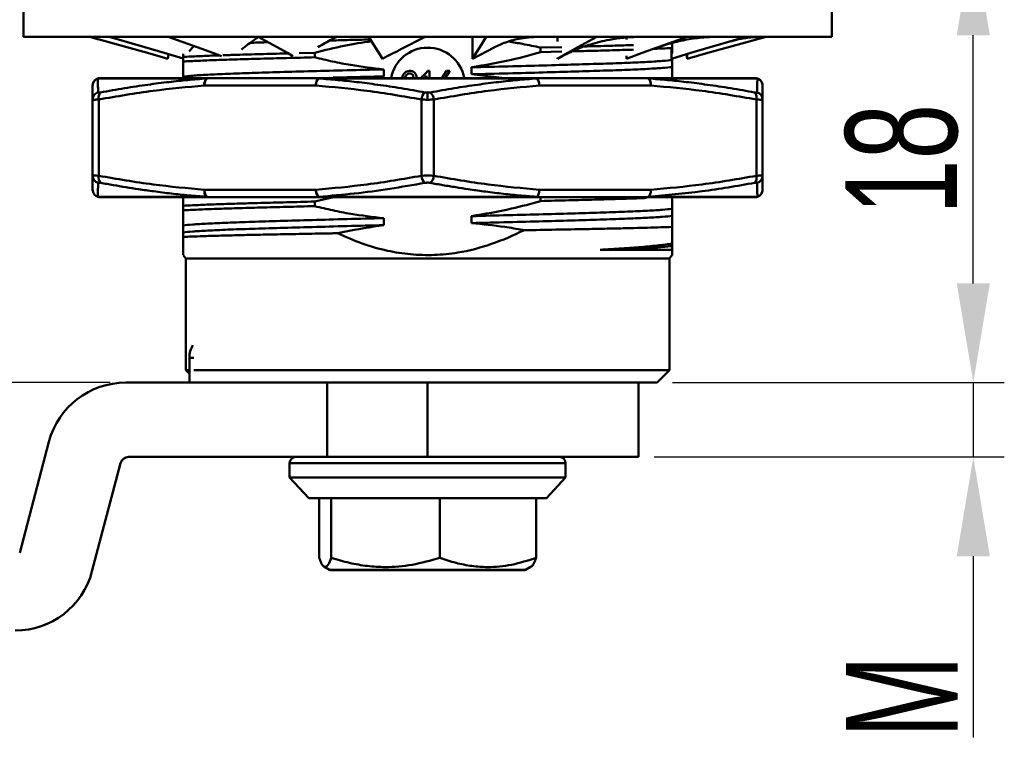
# Model space of a CAD drawing. Header units: millimetres. Extents: x 2881 to 3168, y 1602 to 1831.
# Tile 4 of 8: x 2954 to 2994, y 1723 to 1753. Entities that reach past the tile are written whole.
import ezdxf

# ---------------------------------------------------------------- set-up
doc = ezdxf.new("R2010")
doc.units = ezdxf.units.MM
doc.layers.add('尺寸线层', color=3, linetype='Continuous', lineweight=18)
doc.layers.add('粗实线层', color=7, linetype='Continuous', lineweight=50)
doc.styles.add('标准', font='txt', dxfattribs={"width": 0.667})
doc.dimstyles.new('对齐', dxfattribs={"dimtxt": 2.5, "dimasz": 2, "dimexe": 1.25, "dimexo": 0.625, "dimtad": 1, "dimdsep": 46, "dimtxsty": '标准', "dimcen": 2.5, "dimclrd": 3, "dimclre": 3, "dimclrt": 3, "dimadec": 0, "dimazin": 0, "dimtfac": 1, "dimtmove": 0, "dimatfit": 3, "dimfxl": 1, "dimarcsym": 0})

# ---------------------------------------------------------------- blocks, each defined once
blk = doc.blocks.new('*D18')
at = {"layer": 'Defpoints', "color": 0, "transparency": 16777216}
for p in [(2943.59, 1756.473), (2955.35, 1756.473), (2944.908, 1731.473)]:
    blk.add_point(p, dxfattribs=at)
at = {"layer": '尺寸线层', "color": 3, "lineweight": -2, "transparency": 16777216}
for p, q in [((2954.725, 1756.473), (2942.34, 1756.473)), ((2943.59, 1735.473), (2943.59, 1752.473)), ((2944.283, 1731.473), (2942.34, 1731.473))]:
    blk.add_line(p, q, dxfattribs=at)
at = {"layer": '尺寸线层', "color": 3, "transparency": 16777216}
for points in [[(2942.924, 1752.473), (2944.257, 1752.473), (2943.59, 1756.473)], [(2942.924, 1735.473), (2944.257, 1735.473), (2943.59, 1731.473)]]:
    blk.add_solid(points, dxfattribs=at)
at = {"layer": '尺寸线层', "color": 3, "transparency": 16777216, "insert": (2940.715, 1743.973), "char_height": 4.5, "attachment_point": 5, "rotation": 90, "style": '标准'}
blk.add_mtext('H', dxfattribs=at)
blk = doc.blocks.new('*D19')
at = {"layer": 'Defpoints', "color": 0, "transparency": 16777216}
for p in [(2958.485, 1738.473), (2938.398, 1731.473), (2949.543, 1731.473)]:
    blk.add_point(p, dxfattribs=at)
at = {"layer": '尺寸线层', "color": 3, "lineweight": -2, "transparency": 16777216}
for p, q in [((2949.543, 1742.473), (2949.543, 1746.473)), ((2957.86, 1738.473), (2948.293, 1738.473)), ((2949.543, 1738.473), (2949.543, 1731.473)), ((2939.023, 1731.473), (2950.793, 1731.473)), ((2949.543, 1727.473), (2949.543, 1723.473))]:
    blk.add_line(p, q, dxfattribs=at)
at = {"layer": '尺寸线层', "color": 3, "transparency": 16777216}
for points in [[(2948.877, 1742.473), (2950.21, 1742.473), (2949.543, 1738.473)], [(2948.877, 1727.473), (2950.21, 1727.473), (2949.543, 1731.473)]]:
    blk.add_solid(points, dxfattribs=at)
at = {"layer": '尺寸线层', "color": 3, "transparency": 16777216, "insert": (2946.668, 1734.973), "char_height": 4.5, "attachment_point": 5, "rotation": 90, "style": '标准'}
blk.add_mtext('BH', dxfattribs=at)
blk = doc.blocks.new('*D20')
at = {"layer": 'Defpoints', "color": 0, "transparency": 16777216}
for p in [(2979.9, 1738.473), (2979.15, 1735.473), (2992.642, 1735.473)]:
    blk.add_point(p, dxfattribs=at)
at = {"layer": '尺寸线层', "color": 3, "lineweight": -2, "transparency": 16777216}
for p, q in [((2992.642, 1742.473), (2992.642, 1746.473)), ((2980.525, 1738.473), (2993.892, 1738.473)), ((2992.642, 1738.473), (2992.642, 1735.473)), ((2979.775, 1735.473), (2993.892, 1735.473)), ((2992.642, 1731.473), (2992.642, 1724.161))]:
    blk.add_line(p, q, dxfattribs=at)
at = {"layer": '尺寸线层', "color": 3, "transparency": 16777216}
for points in [[(2991.975, 1742.473), (2993.309, 1742.473), (2992.642, 1738.473)], [(2991.975, 1731.473), (2993.309, 1731.473), (2992.642, 1735.473)]]:
    blk.add_solid(points, dxfattribs=at)
at = {"layer": '尺寸线层', "color": 3, "transparency": 16777216, "insert": (2989.767, 1725.817), "char_height": 4.5, "attachment_point": 5, "rotation": 90, "style": '标准'}
blk.add_mtext('M', dxfattribs=at)
blk = doc.blocks.new('*D21')
at = {"layer": 'Defpoints', "color": 0, "transparency": 16777216}
for p in [(2943.59, 1763.473), (2956.275, 1763.473), (2955.35, 1756.473)]:
    blk.add_point(p, dxfattribs=at)
at = {"layer": '尺寸线层', "color": 3, "lineweight": -2, "transparency": 16777216}
for p, q in [((2943.59, 1767.473), (2943.59, 1771.473)), ((2955.65, 1763.473), (2942.34, 1763.473)), ((2943.59, 1756.473), (2943.59, 1763.473)), ((2954.725, 1756.473), (2942.34, 1756.473)), ((2943.59, 1752.473), (2943.59, 1748.473))]:
    blk.add_line(p, q, dxfattribs=at)
at = {"layer": '尺寸线层', "color": 3, "transparency": 16777216}
for points in [[(2942.924, 1767.473), (2944.257, 1767.473), (2943.59, 1763.473)], [(2942.924, 1752.473), (2944.257, 1752.473), (2943.59, 1756.473)]]:
    blk.add_solid(points, dxfattribs=at)
at = {"layer": '尺寸线层', "color": 3, "transparency": 16777216, "insert": (2940.715, 1759.973), "char_height": 4.5, "attachment_point": 5, "rotation": 90, "style": '标准'}
blk.add_mtext('7', dxfattribs=at)
blk = doc.blocks.new('*D24')
at = {"layer": 'Defpoints', "color": 0, "transparency": 16777216}
for p in [(2985.95, 1756.473), (2992.642, 1756.473), (2979.9, 1738.473)]:
    blk.add_point(p, dxfattribs=at)
at = {"layer": '尺寸线层', "color": 3, "lineweight": -2, "transparency": 16777216}
for p, q in [((2986.575, 1756.473), (2993.892, 1756.473)), ((2992.642, 1742.473), (2992.642, 1752.473)), ((2980.525, 1738.473), (2993.892, 1738.473))]:
    blk.add_line(p, q, dxfattribs=at)
at = {"layer": '尺寸线层', "color": 3, "transparency": 16777216}
for points in [[(2991.975, 1752.473), (2993.309, 1752.473), (2992.642, 1756.473)], [(2991.975, 1742.473), (2993.309, 1742.473), (2992.642, 1738.473)]]:
    blk.add_solid(points, dxfattribs=at)
at = {"layer": '尺寸线层', "color": 3, "transparency": 16777216, "insert": (2989.767, 1747.473), "char_height": 4.5, "attachment_point": 5, "rotation": 90, "style": '标准'}
blk.add_mtext('18', dxfattribs=at)

msp = doc.modelspace()

# ---------------------------------------------------------------- linework, layer by layer
at = {"layer": '粗实线层'}
for p, q in [((2954.361, 1753.78), (2954.361, 1752.415)), ((2986.939, 1752.415), (2986.939, 1753.78)), ((2954.361, 1752.415), (2986.939, 1752.415)), ((2956.995, 1752.419), (2957.392, 1752.305)), ((2972.464, 1752.402), (2972.422, 1752.401)), ((2972.422, 1752.401), (2972.464, 1752.396)), ((2972.464, 1752.415), (2972.464, 1751.53)), ((2975.88, 1752.415), (2975.88, 1752.221)), ((2978.665, 1752.382), (2978.665, 1752.303)), ((2984.029, 1752.408), (2984.048, 1752.41)), ((2961.046, 1751.818), (2961.226, 1752.042)), ((2972.464, 1751.53), (2973.326, 1751.984)), ((2975.2, 1751.977), (2976.065, 1751.999)), ((2975.2, 1751.792), (2975.2, 1751.977)), ((2980.337, 1752.137), (2980.5, 1752.145)), ((2980.483, 1751.99), (2980.483, 1751.53)), ((2980.5, 1752.145), (2980.5, 1752.194)), ((2980.5, 1751.96), (2980.5, 1752.145)), ((2983.908, 1752.305), (2984.042, 1752.343)), ((2960.185, 1751.53), (2960.211, 1751.71)), ((2960.8, 1751.728), (2960.8, 1751.602)), ((2960.8, 1751.417), (2960.8, 1751.602)), ((2965.468, 1751.754), (2966.101, 1751.77)), ((2966.101, 1751.585), (2966.101, 1751.77)), ((2976.065, 1751.814), (2975.2, 1751.792)), ((2975.88, 1751.564), (2975.88, 1751.53)), ((2978.665, 1751.646), (2978.665, 1751.53)), ((2981.115, 1751.53), (2981.09, 1751.709)), ((2981.115, 1751.717), (2981.115, 1751.53)), ((2972.422, 1751.183), (2972.422, 1750.901)), ((2980.5, 1751.475), (2980.5, 1751.535)), ((2980.5, 1751.193), (2980.5, 1751.475)), ((2960.8, 1750.808), (2960.8, 1750.747)), ((2968.459, 1750.747), (2968.879, 1750.818)), ((2968.879, 1750.818), (2968.879, 1751.1)), ((2969.726, 1750.759), (2969.621, 1750.777)), ((2970.411, 1750.747), (2970.411, 1750.8)), ((2970.604, 1750.747), (2970.604, 1750.835)), ((2970.65, 1751.034), (2970.721, 1751.034)), ((2970.721, 1751.034), (2970.721, 1750.747)), ((2971.227, 1750.747), (2971.411, 1751.034)), ((2971.546, 1751.034), (2971.363, 1750.747)), ((2971.411, 1751.034), (2971.546, 1751.034)), ((2972.422, 1750.901), (2973.754, 1750.747)), ((2961.743, 1750.732), (2957.359, 1750.732)), ((2966.147, 1750.447), (2961.654, 1750.447)), ((2966.297, 1750.747), (2961.804, 1750.747)), ((2975.034, 1750.732), (2966.267, 1750.732)), ((2975.004, 1750.747), (2975.034, 1750.732)), ((2979.497, 1750.747), (2975.004, 1750.747)), ((2979.647, 1750.447), (2975.154, 1750.447)), ((2983.941, 1750.732), (2979.558, 1750.732)), ((2970.65, 1749.876), (2970.65, 1750.161)), ((2957.15, 1749.884), (2957.157, 1749.928)), ((2957.15, 1746.81), (2957.15, 1749.884)), ((2957.158, 1749.882), (2957.15, 1749.884)), ((2957.154, 1749.929), (2957.155, 1749.873)), ((2957.4, 1749.884), (2957.4, 1746.81)), ((2970.4, 1746.81), (2970.4, 1749.884)), ((2970.9, 1749.884), (2970.9, 1746.81)), ((2983.9, 1746.81), (2983.9, 1749.884)), ((2984.15, 1749.884), (2984.143, 1749.882)), ((2984.146, 1749.873), (2984.147, 1749.929)), ((2984.15, 1749.884), (2984.15, 1746.81)), ((2957.15, 1746.81), (2957.158, 1746.813)), ((2957.155, 1746.821), (2957.154, 1746.765)), ((2984.147, 1746.765), (2984.146, 1746.821)), ((2966.147, 1746.247), (2961.654, 1746.247)), ((2979.647, 1746.247), (2975.154, 1746.247)), ((2961.743, 1745.962), (2957.359, 1745.962)), ((2961.804, 1745.947), (2966.297, 1745.947)), ((2966.101, 1745.77), (2966.852, 1745.947)), ((2966.101, 1745.585), (2966.101, 1745.77)), ((2975.034, 1745.962), (2966.267, 1745.962)), ((2975.004, 1745.947), (2979.497, 1745.947)), ((2975.2, 1745.792), (2975.2, 1745.947)), ((2979.558, 1745.962), (2979.497, 1745.947)), ((2983.941, 1745.962), (2979.558, 1745.962)), ((2960.8, 1745.417), (2960.8, 1745.602)), ((2980.5, 1745.193), (2980.5, 1745.475)), ((2968.879, 1744.818), (2968.879, 1745.1)), ((2972.422, 1745.183), (2972.422, 1744.901)), ((2960.8, 1744.808), (2960.8, 1744.526)), ((2980.5, 1743.975), (2980.5, 1744.074)), ((2980.5, 1743.825), (2980.5, 1743.975)), ((2960.8, 1743.609), (2960.9, 1743.473)), ((2960.9, 1743.473), (2960.9, 1738.973)), ((2980.4, 1743.473), (2960.9, 1743.473)), ((2980.4, 1743.473), (2980.508, 1743.619)), ((2980.4, 1738.973), (2980.4, 1743.473)), ((2961.05, 1738.473), (2961.05, 1739.473)), ((2961.226, 1739.473), (2961.05, 1739.473)), ((2960.9, 1738.973), (2961.05, 1738.823)), ((2960.9, 1738.973), (2961.05, 1738.973)), ((2961.226, 1738.973), (2980.4, 1738.973)), ((2979.9, 1738.473), (2980.4, 1738.973)), ((2966.6, 1738.473), (2958.485, 1738.473)), ((2966.6, 1735.473), (2966.6, 1738.473)), ((2966.6, 1738.473), (2967.002, 1738.473)), ((2979.9, 1738.473), (2967.002, 1738.473)), ((2970.65, 1735.473), (2970.65, 1738.473)), ((2979.15, 1735.473), (2979.15, 1738.473)), ((2955.391, 1736.089), (2954.21, 1731.612)), ((2958.6, 1735.473), (2966.6, 1735.473)), ((2966.6, 1735.473), (2970.65, 1735.473)), ((2970.65, 1735.473), (2979.15, 1735.473)), ((2957.124, 1730.857), (2958.275, 1735.223)), ((2965.089, 1735.224), (2965.089, 1734.643)), ((2965.089, 1735.224), (2965.133, 1735.224)), ((2965.133, 1735.224), (2976.211, 1735.224)), ((2976.211, 1734.643), (2976.211, 1735.224)), ((2965.089, 1734.643), (2965.863, 1733.809)), ((2965.089, 1734.643), (2976.211, 1734.643)), ((2975.438, 1733.809), (2976.211, 1734.643)), ((2965.862, 1733.813), (2965.896, 1733.813)), ((2966.278, 1733.813), (2966.278, 1731.406)), ((2966.766, 1733.813), (2966.766, 1731.406)), ((2971.138, 1733.813), (2971.138, 1731.406)), ((2975.023, 1733.813), (2975.023, 1731.406)), ((2966.474, 1731.051), (2966.702, 1730.919)), ((2974.599, 1730.919), (2974.827, 1731.051)), ((2966.733, 1730.919), (2974.599, 1730.919))]:
    msp.add_line(p, q, dxfattribs=at)
at = {"layer": '粗实线层', "flags": 128}
for points in [[(2960.8, 1751.535), (2960.035, 1751.761), (2959.254, 1751.992), (2957.822, 1752.415)], [(2962.337, 1751.637), (2961.995, 1751.761), (2961.359, 1751.992), (2960.191, 1752.415)], [(2965.222, 1751.637), (2964.999, 1751.761), (2964.584, 1751.992), (2963.822, 1752.415)], [(2968.83, 1751.53), (2968.685, 1751.761), (2968.541, 1751.992), (2968.276, 1752.415)], [(2972.464, 1751.53), (2972.608, 1751.761), (2972.752, 1751.992), (2973.016, 1752.415)], [(2975.88, 1751.53), (2976.295, 1751.761), (2976.71, 1751.992), (2977.472, 1752.415)], [(2978.665, 1751.53), (2979.301, 1751.761), (2979.937, 1751.992), (2981.104, 1752.415)], [(2980.483, 1751.53), (2981.264, 1751.761), (2982.044, 1751.992), (2983.476, 1752.415)], [(2981.115, 1751.53), (2981.946, 1751.761), (2982.777, 1751.992), (2984.3, 1752.415)], [(2960.185, 1751.53), (2959.355, 1751.761), (2958.524, 1751.992), (2957.377, 1752.311)], [(2970.073, 1750.747), (2970.077, 1750.771), (2970.072, 1750.824), (2970.049, 1750.873), (2970.01, 1750.909), (2969.96, 1750.93), (2969.907, 1750.935), (2969.854, 1750.924), (2969.773, 1750.856), (2969.726, 1750.759), (2969.726, 1750.759)], [(2961.804, 1750.747), (2961.775, 1750.741), (2961.746, 1750.724), (2961.72, 1750.697), (2961.698, 1750.659), (2961.679, 1750.614), (2961.665, 1750.562), (2961.657, 1750.506), (2961.654, 1750.447)], [(2966.147, 1750.447), (2966.15, 1750.506), (2966.158, 1750.562), (2966.172, 1750.614), (2966.191, 1750.659), (2966.214, 1750.697), (2966.24, 1750.724), (2966.268, 1750.741), (2966.297, 1750.747)], [(2979.647, 1750.447), (2979.644, 1750.506), (2979.635, 1750.562), (2979.622, 1750.614), (2979.603, 1750.659), (2979.58, 1750.697), (2979.554, 1750.724), (2979.526, 1750.741), (2979.497, 1750.747)], [(2961.654, 1746.247), (2961.657, 1746.189), (2961.665, 1746.132), (2961.679, 1746.08), (2961.698, 1746.035), (2961.72, 1745.998), (2961.746, 1745.97), (2961.775, 1745.953), (2961.804, 1745.947)], [(2966.297, 1745.947), (2966.268, 1745.953), (2966.24, 1745.97), (2966.214, 1745.998), (2966.191, 1746.035), (2966.172, 1746.08), (2966.158, 1746.132), (2966.15, 1746.189), (2966.147, 1746.247)]]:
    msp.add_lwpolyline(points, dxfattribs=at)
at = {"layer": '粗实线层'}
for centre, radius, start, end in [((2970.65, 1750.473), 1.5, 10.7621, 169.4013), ((2957.45, 1750.447), 0.3, 90, 180), ((2957.45, 1750.447), 0.299, 107.578, 179.9659), ((2957.45, 1750.458), 0.289, 90.0068, 108.3315), ((2961.984, 1750.501), 0.334, 136.1002, 189.2389), ((2961.805, 1750.61), 0.137, 90.3264, 116.7565), ((2966.516, 1750.46), 0.37, 132.438, 181.94), ((2966.299, 1750.704), 0.0432, 93.3254, 138.8306), ((2979.496, 1750.61), 0.137, 63.2437, 89.6736), ((2979.317, 1750.501), 0.334, 350.7608, 43.8998), ((2983.85, 1750.458), 0.289, 71.6686, 89.9932), ((2983.85, 1750.447), 0.3, 0, 89.9999), ((2983.851, 1750.447), 0.299, 0.0341, 72.4217), ((2957.688, 1749.965), 0.298, 136.7199, 195.7023), ((2970.788, 1749.863), 0.389, 127.8785, 176.8492), ((2970.512, 1749.863), 0.389, 3.1508, 52.1215), ((2983.854, 1749.883), 0.297, 0.2395, 74.8817), ((2957.447, 1746.811), 0.297, 180.2395, 254.8817), ((2957.688, 1746.729), 0.298, 164.2977, 223.2801), ((2970.788, 1746.831), 0.389, 183.1508, 232.1215), ((2970.512, 1746.831), 0.389, 307.8785, 356.8492), ((2983.613, 1746.729), 0.298, 316.7199, 15.7023), ((2983.854, 1746.811), 0.297, 285.1183, 359.7605), ((2966.516, 1746.235), 0.37, 178.0607, 227.562), ((2983.85, 1746.247), 0.3, 270.0001, 360), ((2983.851, 1746.247), 0.299, 287.578, 359.9659), ((2957.45, 1746.236), 0.289, 251.6687, 269.9932), ((2957.45, 1746.247), 0.3, 252.3165, 270), ((2961.805, 1746.084), 0.137, 243.2438, 269.6736), ((2966.299, 1745.99), 0.0432, 221.1701, 266.6747), ((2975.001, 1745.99), 0.0432, 273.3253, 318.8299), ((2975.003, 1746.032), 0.0845, 270.8742, 303.6884), ((2979.496, 1746.032), 0.0845, 270.8742, 303.6885), ((2983.85, 1746.236), 0.289, 270.0067, 288.3314), ((2962.05, 1739.473), 1, 149.3228, 180), ((2958.485, 1735.273), 3.2, 90, 165.2251), ((2958.6, 1735.137), 0.336, 90, 165.2251), ((2965.338, 1735.224), 0.249, 90, 180), ((2975.962, 1735.224), 0.249, 0, 90), ((2954.03, 1731.673), 3.2, 270, 345.2251), ((2966.743, 1730.991), 0.083, 240, 270), ((2974.558, 1730.991), 0.083, 270, 300)]:
    msp.add_arc(centre, radius, start, end, dxfattribs=at)
for points, knots in [([(2963.144, 1751.905), (2963.322, 1752.042), (2963.539, 1752.208), (2963.795, 1752.375), (2963.84, 1752.405)], [0, 0, 0, 0, 0.821719, 1, 1, 1, 1]), ([(2966.229, 1751.992), (2966.416, 1752.1), (2966.66, 1752.24), (2966.923, 1752.382), (2966.985, 1752.415)], [0, 0, 0, 0, 0.765181, 1, 1, 1, 1]), ([(2968.83, 1751.53), (2969.339, 1751.792), (2969.92, 1752.089), (2970.503, 1752.388), (2970.575, 1752.425)], [0, 0, 0, 0, 0.878035, 1, 1, 1, 1]), ([(2973.319, 1751.975), (2973.475, 1752.05), (2973.818, 1752.214), (2974.444, 1752.379), (2974.946, 1752.403), (2975.216, 1752.415)], [0, 0, 0, 0, 0.279374, 0.612037, 1, 1, 1, 1]), ([(2976.106, 1751.654), (2976.305, 1751.75), (2976.664, 1751.924), (2977.168, 1752.097), (2977.589, 1752.214), (2978.031, 1752.309), (2978.621, 1752.397), (2979.088, 1752.408), (2979.355, 1752.415)], [0, 0, 0, 0, 0.198317, 0.359346, 0.474604, 0.594936, 0.769411, 1, 1, 1, 1]), ([(2979.785, 1751.937), (2980.005, 1752.011), (2980.443, 1752.161), (2981.111, 1752.308), (2981.782, 1752.401), (2982.222, 1752.41), (2982.444, 1752.415)], [0, 0, 0, 0, 0.249047, 0.497344, 0.746972, 1, 1, 1, 1]), ([(2982.723, 1752.192), (2982.976, 1752.26), (2983.455, 1752.388), (2983.845, 1752.402), (2984.029, 1752.408)], [0, 0, 0, 0, 0.529025, 1, 1, 1, 1]), ([(2964.224, 1752.192), (2963.994, 1752.185), (2963.735, 1752.178), (2963.528, 1752.17), (2963.505, 1752.169)], [0, 0, 0, 0, 0.890629, 1, 1, 1, 1]), ([(2966.101, 1751.77), (2966.496, 1751.87), (2967.251, 1752.062), (2968.021, 1752.179), (2968.388, 1752.235)], [0, 0, 0, 0, 0.523541, 1, 1, 1, 1]), ([(2968.345, 1752.304), (2968.026, 1752.297), (2967.46, 1752.283), (2966.936, 1752.268), (2966.707, 1752.262)], [0, 0, 0, 0, 0.562414, 1, 1, 1, 1]), ([(2973.921, 1752.219), (2974.108, 1752.189), (2974.536, 1752.119), (2974.961, 1752.028), (2975.2, 1751.977)], [0, 0, 0, 0, 0.435683, 1, 1, 1, 1]), ([(2976.976, 1752.023), (2977.113, 1752.027), (2977.597, 1752.04), (2978.267, 1752.058), (2978.746, 1752.074), (2978.951, 1752.081)], [0, 0, 0, 0, 0.184446, 0.650008, 1, 1, 1, 1]), ([(2980.5, 1751.96), (2980.315, 1751.95), (2980.096, 1751.938), (2979.8, 1751.927), (2979.754, 1751.925)], [0, 0, 0, 0, 0.843679, 1, 1, 1, 1]), ([(2980.5, 1751.745), (2980.5, 1751.76), (2980.5, 1751.821), (2980.5, 1751.9), (2980.5, 1751.96)], [0, 0, 0, 0, 0.246285, 1, 1, 1, 1]), ([(2960.8, 1751.602), (2960.996, 1751.611), (2961.386, 1751.631), (2961.898, 1751.651), (2962.225, 1751.662), (2962.266, 1751.663)], [0, 0, 0, 0, 0.468404, 0.932419, 1, 1, 1, 1]), ([(2966.101, 1751.585), (2965.716, 1751.575), (2964.951, 1751.556), (2963.908, 1751.527), (2962.96, 1751.501), (2962.12, 1751.474), (2961.38, 1751.446), (2960.994, 1751.426), (2960.8, 1751.417)], [0, 0, 0, 0, 0.168618, 0.335656, 0.5, 0.664344, 0.831382, 1, 1, 1, 1]), ([(2962.391, 1751.667), (2962.582, 1751.673), (2963.045, 1751.688), (2963.915, 1751.712), (2964.611, 1751.732), (2965.01, 1751.742), (2965.033, 1751.742)], [0, 0, 0, 0, 0.252596, 0.612147, 0.97759, 1, 1, 1, 1]), ([(2968.879, 1751.1), (2968.435, 1751.151), (2967.746, 1751.231), (2966.822, 1751.411), (2966.341, 1751.527), (2966.101, 1751.585)], [0, 0, 0, 0, 0.474103, 0.736855, 1, 1, 1, 1]), ([(2975.2, 1751.792), (2974.812, 1751.683), (2973.898, 1751.427), (2972.961, 1751.272), (2972.422, 1751.183)], [0, 0, 0, 0, 0.424579, 1, 1, 1, 1]), ([(2978.951, 1751.896), (2978.746, 1751.889), (2978.269, 1751.873), (2977.44, 1751.85), (2976.785, 1751.833), (2976.479, 1751.825)], [0, 0, 0, 0, 0.285869, 0.666133, 1, 1, 1, 1]), ([(2960.8, 1751.417), (2960.8, 1751.308), (2960.8, 1751.052), (2960.8, 1750.897), (2960.8, 1750.808)], [0, 0, 0, 0, 0.424579, 1, 1, 1, 1]), ([(2980.5, 1751.475), (2980.388, 1751.463), (2980.163, 1751.438), (2979.543, 1751.4), (2978.739, 1751.364), (2977.753, 1751.329), (2976.61, 1751.294), (2975.32, 1751.257), (2973.915, 1751.22), (2972.919, 1751.195), (2972.422, 1751.183)], [0, 0, 0, 0, 0.125559, 0.251715, 0.376999, 0.5, 0.623001, 0.748285, 0.874441, 1, 1, 1, 1]), ([(2980.5, 1751.193), (2980.388, 1751.18), (2980.163, 1751.156), (2979.543, 1751.118), (2978.739, 1751.081), (2977.753, 1751.047), (2976.61, 1751.012), (2975.32, 1750.975), (2973.915, 1750.938), (2972.919, 1750.913), (2972.422, 1750.901)], [0, 0, 0, 0, 0.1255592, 0.2517153, 0.3769988, 0.5, 0.6230012, 0.7482847, 0.8744408, 1, 1, 1, 1]), ([(2980.5, 1750.747), (2980.5, 1750.809), (2980.5, 1751.001), (2980.5, 1751.115), (2980.5, 1751.193)], [0, 0, 0, 0, 0.325547, 1, 1, 1, 1]), ([(2968.879, 1751.1), (2968.382, 1751.088), (2967.386, 1751.063), (2965.981, 1751.025), (2964.691, 1750.989), (2963.547, 1750.954), (2962.562, 1750.919), (2961.757, 1750.882), (2961.137, 1750.845), (2960.913, 1750.82), (2960.8, 1750.808)], [0, 0, 0, 0, 0.125559, 0.251715, 0.376999, 0.5, 0.623001, 0.748285, 0.874441, 1, 1, 1, 1]), ([(2968.879, 1750.818), (2968.378, 1750.805), (2967.679, 1750.788), (2967.033, 1750.771), (2966.85, 1750.766)], [0, 0, 0, 0, 0.716976, 1, 1, 1, 1]), ([(2969.621, 1750.777), (2969.648, 1750.844), (2969.689, 1750.945), (2969.812, 1751.026), (2969.919, 1751.041), (2970.026, 1751.031), (2970.125, 1750.982), (2970.185, 1750.893), (2970.207, 1750.806), (2970.191, 1750.76), (2970.186, 1750.747)], [0, 0, 0, 0, 0.238765, 0.3580472, 0.4778723, 0.597663, 0.7170931, 0.8362215, 0.95565, 1, 1, 1, 1]), ([(2970.411, 1750.8), (2970.461, 1750.838), (2970.552, 1750.905), (2970.62, 1750.995), (2970.65, 1751.034)], [0, 0, 0, 0, 0.559912, 1, 1, 1, 1]), ([(2970.604, 1750.835), (2970.571, 1750.804), (2970.537, 1750.772), (2970.499, 1750.747), (2970.499, 1750.747)], [0, 0, 0, 0, 0.992608, 1, 1, 1, 1]), ([(2957.15, 1749.884), (2957.15, 1750.011), (2957.15, 1750.258), (2957.15, 1750.385), (2957.15, 1750.447)], [0, 0, 0, 0, 0.516487, 1, 1, 1, 1]), ([(2957.37, 1750.17), (2957.369, 1750.227), (2957.367, 1750.341), (2957.364, 1750.48), (2957.362, 1750.589), (2957.361, 1750.673), (2957.36, 1750.713), (2957.359, 1750.732)], [0, 0, 0, 0, 0.226738, 0.448788, 0.647709, 0.82444, 1, 1, 1, 1]), ([(2961.654, 1750.447), (2960.965, 1750.385), (2959.542, 1750.258), (2958.13, 1750.011), (2957.4, 1749.884)], [0, 0, 0, 0, 0.483507, 1, 1, 1, 1]), ([(2961.804, 1750.747), (2961.446, 1750.747), (2960.726, 1750.747), (2959.791, 1750.747), (2958.976, 1750.747), (2958.307, 1750.747), (2957.779, 1750.747), (2957.56, 1750.747), (2957.45, 1750.747)], [0, 0, 0, 0, 0.165474, 0.332212, 0.5, 0.667735, 0.834499, 1, 1, 1, 1]), ([(2961.743, 1750.732), (2961.491, 1750.713), (2960.987, 1750.673), (2960.199, 1750.589), (2959.347, 1750.479), (2958.427, 1750.341), (2957.791, 1750.227), (2957.47, 1750.17)], [0, 0, 0, 0, 0.175727, 0.352635, 0.551562, 0.773438, 1, 1, 1, 1]), ([(2970.4, 1749.884), (2969.671, 1750.011), (2968.259, 1750.258), (2966.835, 1750.385), (2966.147, 1750.447)], [0, 0, 0, 0, 0.516487, 1, 1, 1, 1]), ([(2970.55, 1750.17), (2970.228, 1750.227), (2969.59, 1750.341), (2968.667, 1750.48), (2967.813, 1750.589), (2967.024, 1750.673), (2966.519, 1750.713), (2966.267, 1750.732)], [0, 0, 0, 0, 0.226725, 0.448763, 0.647684, 0.824428, 1, 1, 1, 1]), ([(2975.004, 1750.747), (2974.536, 1750.747), (2973.597, 1750.747), (2972.134, 1750.747), (2970.651, 1750.747), (2969.167, 1750.747), (2967.704, 1750.747), (2966.765, 1750.747), (2966.297, 1750.747)], [0, 0, 0, 0, 0.1654741, 0.3322116, 0.4999999, 0.6677346, 0.8344991, 1, 1, 1, 1]), ([(2975.034, 1750.732), (2974.782, 1750.713), (2974.276, 1750.673), (2973.486, 1750.589), (2972.632, 1750.479), (2971.709, 1750.341), (2971.073, 1750.227), (2970.751, 1750.17)], [0, 0, 0, 0, 0.175897, 0.352978, 0.551908, 0.773615, 1, 1, 1, 1]), ([(2975.154, 1750.447), (2974.465, 1750.385), (2973.042, 1750.258), (2971.63, 1750.011), (2970.9, 1749.884)], [0, 0, 0, 0, 0.483521, 1, 1, 1, 1]), ([(2975.154, 1750.447), (2975.151, 1750.478), (2975.145, 1750.541), (2975.117, 1750.626), (2975.079, 1750.696), (2975.049, 1750.72), (2975.034, 1750.732)], [0, 0, 0, 0, 0.242563, 0.498487, 0.755226, 1, 1, 1, 1]), ([(2983.85, 1750.747), (2983.741, 1750.747), (2983.521, 1750.747), (2982.994, 1750.747), (2982.325, 1750.747), (2981.51, 1750.747), (2980.575, 1750.747), (2979.855, 1750.747), (2979.497, 1750.747)], [0, 0, 0, 0, 0.165474, 0.332212, 0.5, 0.667735, 0.834499, 1, 1, 1, 1]), ([(2983.83, 1750.17), (2983.509, 1750.227), (2982.873, 1750.341), (2981.952, 1750.48), (2981.101, 1750.589), (2980.313, 1750.673), (2979.809, 1750.713), (2979.558, 1750.732)], [0, 0, 0, 0, 0.226735, 0.448783, 0.647704, 0.824438, 1, 1, 1, 1]), ([(2983.9, 1749.884), (2983.171, 1750.011), (2981.759, 1750.258), (2980.335, 1750.385), (2979.647, 1750.447)], [0, 0, 0, 0, 0.51649, 1, 1, 1, 1]), ([(2983.941, 1750.732), (2983.941, 1750.713), (2983.94, 1750.673), (2983.938, 1750.589), (2983.936, 1750.479), (2983.934, 1750.341), (2983.932, 1750.227), (2983.931, 1750.17)], [0, 0, 0, 0, 0.175807, 0.352798, 0.551727, 0.773522, 1, 1, 1, 1]), ([(2984.15, 1750.447), (2984.15, 1750.385), (2984.15, 1750.258), (2984.15, 1750.011), (2984.15, 1749.884)], [0, 0, 0, 0, 0.483501, 1, 1, 1, 1]), ([(2957.157, 1749.928), (2957.159, 1749.944), (2957.165, 1749.993), (2957.208, 1750.066), (2957.279, 1750.136), (2957.34, 1750.159), (2957.37, 1750.17)], [0, 0, 0, 0, 0.144448, 0.4346876, 0.7249271, 1, 1, 1, 1]), ([(2957.47, 1750.17), (2957.456, 1750.167), (2957.427, 1750.162), (2957.395, 1750.16), (2957.374, 1750.162), (2957.371, 1750.167), (2957.37, 1750.17)], [0, 0, 0, 0, 0.250654, 0.499905, 0.749188, 1, 1, 1, 1]), ([(2970.55, 1750.17), (2970.566, 1750.167), (2970.597, 1750.162), (2970.633, 1750.161), (2970.65, 1750.161)], [0, 0, 0, 0, 0.501442, 1, 1, 1, 1]), ([(2970.65, 1750.161), (2970.668, 1750.161), (2970.704, 1750.162), (2970.735, 1750.167), (2970.751, 1750.17)], [0, 0, 0, 0, 0.498552, 1, 1, 1, 1]), ([(2983.931, 1750.17), (2983.93, 1750.167), (2983.927, 1750.162), (2983.906, 1750.16), (2983.874, 1750.162), (2983.845, 1750.167), (2983.83, 1750.17)], [0, 0, 0, 0, 0.2506536, 0.4999054, 0.7491883, 1, 1, 1, 1]), ([(2983.9, 1749.884), (2983.903, 1749.916), (2983.909, 1749.98), (2983.897, 1750.066), (2983.871, 1750.136), (2983.844, 1750.159), (2983.83, 1750.17)], [0, 0, 0, 0, 0.243293, 0.5, 0.756707, 1, 1, 1, 1]), ([(2957.4, 1749.884), (2957.364, 1749.882), (2957.292, 1749.877), (2957.214, 1749.875), (2957.166, 1749.877), (2957.16, 1749.88), (2957.158, 1749.882)], [0, 0, 0, 0, 0.279563, 0.558952, 0.838451, 1, 1, 1, 1]), ([(2970.65, 1749.876), (2970.607, 1749.876), (2970.519, 1749.877), (2970.44, 1749.882), (2970.4, 1749.884)], [0, 0, 0, 0, 0.492876, 1, 1, 1, 1]), ([(2970.9, 1749.884), (2970.86, 1749.882), (2970.782, 1749.877), (2970.694, 1749.876), (2970.65, 1749.876)], [0, 0, 0, 0, 0.50624, 1, 1, 1, 1]), ([(2984.143, 1749.882), (2984.141, 1749.88), (2984.135, 1749.877), (2984.087, 1749.875), (2984.009, 1749.877), (2983.937, 1749.882), (2983.9, 1749.884)], [0, 0, 0, 0, 0.161232, 0.440616, 0.720111, 1, 1, 1, 1]), ([(2957.15, 1746.247), (2957.15, 1746.309), (2957.15, 1746.437), (2957.15, 1746.683), (2957.15, 1746.81)], [0, 0, 0, 0, 0.483506, 1, 1, 1, 1]), ([(2957.158, 1746.813), (2957.16, 1746.814), (2957.166, 1746.818), (2957.214, 1746.819), (2957.292, 1746.817), (2957.364, 1746.812), (2957.4, 1746.81)], [0, 0, 0, 0, 0.161897, 0.441468, 0.720741, 1, 1, 1, 1]), ([(2957.4, 1746.81), (2958.13, 1746.683), (2959.542, 1746.437), (2960.965, 1746.309), (2961.654, 1746.247)], [0, 0, 0, 0, 0.51649, 1, 1, 1, 1]), ([(2966.147, 1746.247), (2966.835, 1746.309), (2968.259, 1746.437), (2969.671, 1746.683), (2970.4, 1746.81)], [0, 0, 0, 0, 0.483498, 1, 1, 1, 1]), ([(2970.9, 1746.81), (2970.861, 1746.812), (2970.782, 1746.817), (2970.651, 1746.819), (2970.519, 1746.817), (2970.44, 1746.812), (2970.4, 1746.81)], [0, 0, 0, 0, 0.249728, 0.499468, 0.749475, 1, 1, 1, 1]), ([(2970.9, 1746.81), (2971.63, 1746.683), (2973.042, 1746.437), (2974.465, 1746.309), (2975.154, 1746.247)], [0, 0, 0, 0, 0.5164907, 1, 1, 1, 1]), ([(2979.647, 1746.247), (2980.335, 1746.309), (2981.759, 1746.437), (2983.171, 1746.683), (2983.9, 1746.81)], [0, 0, 0, 0, 0.483499, 1, 1, 1, 1]), ([(2983.9, 1746.81), (2983.937, 1746.812), (2984.009, 1746.817), (2984.088, 1746.819), (2984.141, 1746.817), (2984.147, 1746.812), (2984.15, 1746.81)], [0, 0, 0, 0, 0.250525, 0.500532, 0.750272, 1, 1, 1, 1]), ([(2984.15, 1746.81), (2984.15, 1746.683), (2984.15, 1746.437), (2984.15, 1746.309), (2984.15, 1746.247)], [0, 0, 0, 0, 0.516489, 1, 1, 1, 1]), ([(2957.37, 1746.525), (2957.368, 1746.439), (2957.366, 1746.27), (2957.362, 1746.08), (2957.36, 1746.001), (2957.359, 1745.962)], [0, 0, 0, 0, 0.346479, 0.678798, 1, 1, 1, 1]), ([(2957.47, 1746.525), (2957.457, 1746.527), (2957.429, 1746.532), (2957.397, 1746.534), (2957.374, 1746.532), (2957.371, 1746.527), (2957.37, 1746.525)], [0, 0, 0, 0, 0.237983, 0.4731326, 0.7364691, 1, 1, 1, 1]), ([(2961.743, 1745.962), (2961.507, 1745.98), (2961.034, 1746.017), (2960.323, 1746.092), (2959.643, 1746.176), (2959.033, 1746.262), (2958.491, 1746.347), (2957.982, 1746.432), (2957.642, 1746.494), (2957.47, 1746.525)], [0, 0, 0, 0, 0.164899, 0.33057, 0.497972, 0.64133, 0.759577, 0.879065, 1, 1, 1, 1]), ([(2970.55, 1746.525), (2970.074, 1746.441), (2969.126, 1746.275), (2967.697, 1746.083), (2966.744, 1746.002), (2966.267, 1745.962)], [0, 0, 0, 0, 0.334668, 0.66726, 1, 1, 1, 1]), ([(2970.751, 1746.525), (2970.736, 1746.527), (2970.706, 1746.532), (2970.654, 1746.534), (2970.6, 1746.532), (2970.566, 1746.527), (2970.55, 1746.525)], [0, 0, 0, 0, 0.237983, 0.473133, 0.736469, 1, 1, 1, 1]), ([(2975.034, 1745.962), (2974.798, 1745.98), (2974.326, 1746.017), (2973.616, 1746.091), (2972.937, 1746.175), (2972.325, 1746.261), (2971.78, 1746.346), (2971.267, 1746.431), (2970.924, 1746.493), (2970.751, 1746.525)], [0, 0, 0, 0, 0.164246, 0.329255, 0.495979, 0.639314, 0.75822, 0.878378, 1, 1, 1, 1]), ([(2983.83, 1746.525), (2983.122, 1746.401), (2981.704, 1746.154), (2980.274, 1746.026), (2979.558, 1745.962)], [0, 0, 0, 0, 0.499404, 1, 1, 1, 1]), ([(2983.931, 1746.525), (2983.93, 1746.527), (2983.928, 1746.532), (2983.907, 1746.534), (2983.876, 1746.532), (2983.846, 1746.527), (2983.83, 1746.525)], [0, 0, 0, 0, 0.237983, 0.473132, 0.736469, 1, 1, 1, 1]), ([(2983.941, 1745.962), (2983.941, 1745.98), (2983.94, 1746.017), (2983.938, 1746.092), (2983.937, 1746.176), (2983.935, 1746.263), (2983.934, 1746.347), (2983.932, 1746.432), (2983.931, 1746.494), (2983.931, 1746.525)], [0, 0, 0, 0, 0.165113, 0.330999, 0.498622, 0.641988, 0.76002, 0.879289, 1, 1, 1, 1]), ([(2961.743, 1745.962), (2961.729, 1745.974), (2961.701, 1745.998), (2961.671, 1746.067), (2961.653, 1746.153), (2961.654, 1746.216), (2961.654, 1746.247)], [0, 0, 0, 0, 0.245772, 0.499999, 0.75, 1, 1, 1, 1]), ([(2957.45, 1745.947), (2957.56, 1745.947), (2957.779, 1745.947), (2958.307, 1745.947), (2958.976, 1745.947), (2959.791, 1745.947), (2960.726, 1745.947), (2961.445, 1745.947), (2961.804, 1745.947)], [0, 0, 0, 0, 0.165474, 0.332212, 0.5, 0.667735, 0.834499, 1, 1, 1, 1]), ([(2960.8, 1745.947), (2960.8, 1745.925), (2960.8, 1745.877), (2960.8, 1745.753), (2960.8, 1745.652), (2960.8, 1745.602)], [0, 0, 0, 0, 0.308972, 0.65428, 1, 1, 1, 1]), ([(2960.8, 1745.602), (2960.994, 1745.611), (2961.38, 1745.631), (2962.12, 1745.659), (2962.96, 1745.686), (2963.908, 1745.712), (2964.951, 1745.741), (2965.716, 1745.76), (2966.101, 1745.77)], [0, 0, 0, 0, 0.168618, 0.335656, 0.5, 0.664344, 0.831382, 1, 1, 1, 1]), ([(2966.297, 1745.947), (2966.765, 1745.947), (2967.704, 1745.947), (2969.166, 1745.947), (2970.65, 1745.947), (2972.134, 1745.947), (2973.597, 1745.947), (2974.536, 1745.947), (2975.004, 1745.947)], [0, 0, 0, 0, 0.165474, 0.332212, 0.5, 0.667735, 0.834499, 1, 1, 1, 1]), ([(2975.2, 1745.792), (2974.812, 1745.683), (2973.898, 1745.427), (2972.961, 1745.272), (2972.422, 1745.183)], [0, 0, 0, 0, 0.424579, 1, 1, 1, 1]), ([(2979.475, 1745.915), (2979.372, 1745.911), (2979.033, 1745.897), (2978.335, 1745.876), (2977.394, 1745.849), (2976.349, 1745.821), (2975.584, 1745.801), (2975.2, 1745.792)], [0, 0, 0, 0, 0.097951, 0.321098, 0.544246, 0.77105, 1, 1, 1, 1]), ([(2979.497, 1745.947), (2979.855, 1745.947), (2980.575, 1745.947), (2981.51, 1745.947), (2982.325, 1745.947), (2982.993, 1745.947), (2983.521, 1745.947), (2983.741, 1745.947), (2983.85, 1745.947)], [0, 0, 0, 0, 0.165474, 0.332212, 0.5, 0.667735, 0.834499, 1, 1, 1, 1]), ([(2980.5, 1745.475), (2980.5, 1745.526), (2980.5, 1745.606), (2980.5, 1745.786), (2980.5, 1745.902), (2980.5, 1745.96)], [0, 0, 0, 0, 0.4741029, 0.7368553, 1, 1, 1, 1]), ([(2966.101, 1745.585), (2965.716, 1745.575), (2964.951, 1745.556), (2963.908, 1745.527), (2962.96, 1745.501), (2962.12, 1745.474), (2961.38, 1745.446), (2960.994, 1745.426), (2960.8, 1745.417)], [0, 0, 0, 0, 0.168618, 0.335656, 0.5, 0.664344, 0.831382, 1, 1, 1, 1]), ([(2960.8, 1745.417), (2960.8, 1745.315), (2960.8, 1745.058), (2960.8, 1744.902), (2960.8, 1744.808)], [0, 0, 0, 0, 0.394586, 1, 1, 1, 1]), ([(2968.879, 1745.1), (2968.435, 1745.151), (2967.746, 1745.231), (2966.822, 1745.411), (2966.341, 1745.527), (2966.101, 1745.585)], [0, 0, 0, 0, 0.4741029, 0.7368553, 1, 1, 1, 1]), ([(2980.5, 1745.475), (2980.388, 1745.463), (2980.163, 1745.438), (2979.543, 1745.4), (2978.739, 1745.364), (2977.753, 1745.329), (2976.61, 1745.294), (2975.32, 1745.257), (2973.915, 1745.22), (2972.919, 1745.195), (2972.422, 1745.183)], [0, 0, 0, 0, 0.1255592, 0.2517153, 0.3769988, 0.5, 0.6230012, 0.7482847, 0.8744408, 1, 1, 1, 1]), ([(2968.879, 1745.1), (2968.382, 1745.088), (2967.386, 1745.063), (2965.981, 1745.025), (2964.691, 1744.989), (2963.547, 1744.954), (2962.562, 1744.919), (2961.757, 1744.882), (2961.137, 1744.845), (2960.913, 1744.82), (2960.8, 1744.808)], [0, 0, 0, 0, 0.125559, 0.251715, 0.376999, 0.5, 0.623001, 0.748285, 0.874441, 1, 1, 1, 1]), ([(2968.879, 1744.818), (2968.382, 1744.805), (2967.386, 1744.781), (2965.981, 1744.743), (2964.691, 1744.706), (2963.547, 1744.672), (2962.562, 1744.637), (2961.757, 1744.6), (2961.137, 1744.563), (2960.913, 1744.538), (2960.8, 1744.526)], [0, 0, 0, 0, 0.125559, 0.251715, 0.376999, 0.5, 0.623001, 0.748285, 0.874441, 1, 1, 1, 1]), ([(2967.02, 1744.493), (2967.11, 1744.512), (2967.725, 1744.647), (2968.347, 1744.739), (2968.879, 1744.818)], [0, 0, 0, 0, 0.146678, 1, 1, 1, 1]), ([(2980.5, 1745.193), (2980.388, 1745.18), (2980.163, 1745.156), (2979.543, 1745.118), (2978.739, 1745.081), (2977.753, 1745.047), (2976.61, 1745.012), (2975.32, 1744.975), (2973.915, 1744.938), (2972.919, 1744.913), (2972.422, 1744.901)], [0, 0, 0, 0, 0.1255592, 0.2517153, 0.3769988, 0.5, 0.6230012, 0.7482847, 0.8744408, 1, 1, 1, 1]), ([(2972.422, 1744.901), (2972.868, 1744.856), (2973.557, 1744.788), (2974.257, 1744.666), (2974.514, 1744.618), (2974.531, 1744.615)], [0, 0, 0, 0, 0.630875, 0.9755255, 1, 1, 1, 1]), ([(2980.5, 1744.748), (2980.5, 1744.81), (2980.5, 1744.995), (2980.5, 1745.114), (2980.5, 1745.193)], [0, 0, 0, 0, 0.332392, 1, 1, 1, 1]), ([(2960.8, 1744.526), (2960.8, 1744.482), (2960.8, 1744.432), (2960.8, 1744.352), (2960.8, 1744.342)], [0, 0, 0, 0, 0.8741966, 1, 1, 1, 1]), ([(2967.02, 1744.493), (2966.944, 1744.491), (2966.501, 1744.483), (2965.716, 1744.469), (2964.713, 1744.45), (2963.785, 1744.431), (2962.948, 1744.413), (2962.209, 1744.394), (2961.61, 1744.376), (2961.136, 1744.359), (2960.912, 1744.348), (2960.8, 1744.342)], [0, 0, 0, 0, 0.02643, 0.152587, 0.279147, 0.405305, 0.531493, 0.658088, 0.784271, 0.892136, 1, 1, 1, 1]), ([(2974.531, 1744.615), (2974.527, 1744.612), (2974.103, 1744.4), (2973.234, 1744.029), (2972.017, 1743.705), (2970.919, 1743.597), (2969.968, 1743.624), (2968.99, 1743.777), (2967.999, 1744.063), (2967.346, 1744.349), (2967.02, 1744.493)], [0, 0, 0, 0, 0.001946, 0.182159, 0.362051, 0.483342, 0.605149, 0.726476, 0.863184, 1, 1, 1, 1]), ([(2980.5, 1744.748), (2980.355, 1744.743), (2980.063, 1744.732), (2979.538, 1744.716), (2978.974, 1744.701), (2978.377, 1744.688), (2977.718, 1744.674), (2976.877, 1744.657), (2975.829, 1744.637), (2974.966, 1744.622), (2974.531, 1744.615)], [0, 0, 0, 0, 0.121346, 0.243835, 0.348589, 0.453343, 0.561158, 0.668972, 0.833026, 1, 1, 1, 1]), ([(2980.5, 1744.074), (2980.5, 1744.172), (2980.5, 1744.368), (2980.5, 1744.621), (2980.5, 1744.748)], [0, 0, 0, 0, 0.4985156, 1, 1, 1, 1]), ([(2960.8, 1744.342), (2960.8, 1744.209), (2960.8, 1743.941), (2960.8, 1743.665), (2960.8, 1743.638), (2960.8, 1743.624)], [0, 0, 0, 0, 0.318895, 0.642288, 1, 1, 1, 1]), ([(2977.604, 1743.825), (2977.904, 1743.843), (2978.508, 1743.88), (2979.304, 1743.94), (2980.011, 1744.006), (2980.336, 1744.051), (2980.5, 1744.074)], [0, 0, 0, 0, 0.228432, 0.460456, 0.727345, 1, 1, 1, 1]), ([(2980.5, 1743.975), (2980.388, 1743.963), (2980.163, 1743.938), (2979.543, 1743.9), (2978.738, 1743.864), (2978.043, 1743.839), (2977.645, 1743.826), (2977.604, 1743.825)], [0, 0, 0, 0, 0.244187, 0.489536, 0.733187, 0.972399, 1, 1, 1, 1]), ([(2980.5, 1743.825), (2980.463, 1743.825), (2980.352, 1743.825), (2980.075, 1743.825), (2979.633, 1743.825), (2979.072, 1743.825), (2978.404, 1743.825), (2977.872, 1743.825), (2977.604, 1743.825)], [0, 0, 0, 0, 0.09298, 0.27281, 0.453213, 0.633043, 0.815314, 1, 1, 1, 1]), ([(2980.5, 1743.624), (2980.5, 1743.619), (2980.5, 1743.594), (2980.5, 1743.663), (2980.5, 1743.745), (2980.5, 1743.813), (2980.5, 1743.825)], [0, 0, 0, 0, 0.100695, 0.506021, 0.911415, 1, 1, 1, 1]), ([(2975.023, 1733.813), (2975.105, 1733.813), (2975.269, 1733.813), (2975.398, 1733.813), (2975.455, 1733.813), (2975.44, 1733.813), (2975.439, 1733.813)], [0, 0, 0, 0, 0.324384, 0.648769, 0.973153, 1, 1, 1, 1]), ([(2966.278, 1731.406), (2966.307, 1731.331), (2966.363, 1731.185), (2966.448, 1731.053), (2966.504, 1731.042), (2966.532, 1731.036)], [0, 0, 0, 0, 0.347115, 0.675497, 1, 1, 1, 1]), ([(2966.532, 1731.036), (2966.571, 1731.058), (2966.65, 1731.103), (2966.727, 1731.304), (2966.766, 1731.406)], [0, 0, 0, 0, 0.491351, 1, 1, 1, 1]), ([(2966.766, 1731.406), (2967.011, 1731.334), (2967.49, 1731.193), (2968.218, 1731.067), (2969.063, 1731.013), (2970.049, 1731.098), (2970.77, 1731.302), (2971.138, 1731.406)], [0, 0, 0, 0, 0.171819, 0.335361, 0.49723, 0.743265, 1, 1, 1, 1]), ([(2971.138, 1731.406), (2971.356, 1731.334), (2971.782, 1731.193), (2972.428, 1731.067), (2973.179, 1731.013), (2974.055, 1731.098), (2974.695, 1731.302), (2975.023, 1731.406)], [0, 0, 0, 0, 0.171819, 0.335361, 0.49723, 0.743265, 1, 1, 1, 1]), ([(2975.023, 1731.406), (2974.994, 1731.332), (2974.938, 1731.187), (2974.87, 1731.073), (2974.832, 1731.062), (2974.822, 1731.059)], [0, 0, 0, 0, 0.437555, 0.851496, 1, 1, 1, 1])]:
    msp.add_open_spline(points, degree=3, knots=knots, dxfattribs=at)
for points in [[(2975.004, 1750.747), (2975.023, 1750.743), (2975.063, 1750.734), (2975.112, 1750.664), (2975.147, 1750.565), (2975.152, 1750.486), (2975.154, 1750.447)], [(2957.15, 1746.247), (2957.153, 1746.216), (2957.159, 1746.152), (2957.205, 1746.068), (2957.272, 1745.998), (2957.33, 1745.974), (2957.359, 1745.961)], [(2975.049, 1745.961), (2975.064, 1745.974), (2975.093, 1745.998), (2975.127, 1746.068), (2975.149, 1746.152), (2975.152, 1746.216), (2975.154, 1746.247)], [(2979.647, 1746.247), (2979.645, 1746.216), (2979.643, 1746.152), (2979.62, 1746.068), (2979.586, 1745.998), (2979.557, 1745.974), (2979.542, 1745.961)], [(2965.896, 1733.813), (2965.928, 1733.813), (2965.992, 1733.813), (2966.182, 1733.813), (2966.432, 1733.813), (2966.654, 1733.813), (2966.766, 1733.813)], [(2966.766, 1733.813), (2966.894, 1733.813), (2967.152, 1733.813), (2967.616, 1733.813), (2968.128, 1733.813), (2968.683, 1733.813), (2969.272, 1733.813), (2969.885, 1733.813), (2970.511, 1733.813), (2970.929, 1733.813), (2971.138, 1733.813)], [(2971.138, 1733.813), (2971.345, 1733.813), (2971.76, 1733.813), (2972.359, 1733.813), (2972.934, 1733.813), (2973.282, 1733.813), (2973.456, 1733.813)], [(2973.456, 1733.813), (2973.621, 1733.813), (2973.951, 1733.813), (2974.375, 1733.813), (2974.744, 1733.813), (2974.93, 1733.813), (2975.023, 1733.813)], [(2966.774, 1730.908), (2966.841, 1730.908), (2966.976, 1730.908), (2967.492, 1730.908), (2968.2, 1730.908), (2969.076, 1730.908), (2970.056, 1730.908), (2971.074, 1730.908), (2972.074, 1730.908), (2972.65, 1730.908), (2972.938, 1730.908)], [(2972.938, 1730.908), (2973.075, 1730.908), (2973.35, 1730.908), (2973.703, 1730.908), (2974.004, 1730.908), (2974.245, 1730.908), (2974.42, 1730.908), (2974.533, 1730.908), (2974.549, 1730.908), (2974.557, 1730.908)]]:
    msp.add_open_spline(points, degree=3, dxfattribs=at)

# ---------------------------------------------------------------- dimensions: what is measured, and where the dimension line sits
at = {"layer": '尺寸线层'}
for base, p1, p2, angle, override, picture, middle in [((2943.59, 1763.473), (2955.35, 1756.473), (2956.275, 1763.473), 90, {"dimtxt": 4.5, "dimasz": 4, "dimtmove": 1}, '*D21', (2940.715, 1759.973)), ((2992.642, 1756.473), (2979.9, 1738.473), (2985.95, 1756.473), 270, {"dimtxt": 4.5, "dimasz": 4}, '*D24', (2989.767, 1747.473))]:
    dim = msp.add_linear_dim(base=base, p1=p1, p2=p2, angle=angle, dimstyle='对齐', override=override, dxfattribs=at)
    dim.commit()
    dim.dimension.update_dxf_attribs({"geometry": picture, "text_midpoint": middle})
for base, p1, p2, text, picture, middle in [((2943.59, 1756.473), (2944.908, 1731.473), (2955.35, 1756.473), 'H', '*D18', (2940.715, 1743.973)), ((2949.543, 1731.473), (2958.485, 1738.473), (2938.398, 1731.473), 'BH', '*D19', (2946.668, 1734.973)), ((2992.642, 1735.473), (2979.9, 1738.473), (2979.15, 1735.473), 'M', '*D20', (2989.767, 1725.817))]:
    dim = msp.add_linear_dim(base=base, p1=p1, p2=p2, angle=90, text=text, dimstyle='对齐', override={"dimtxt": 4.5, "dimasz": 4}, dxfattribs=at)
    dim.commit()
    dim.dimension.update_dxf_attribs({"geometry": picture, "text_midpoint": middle})

doc.saveas('drawing.dxf')
